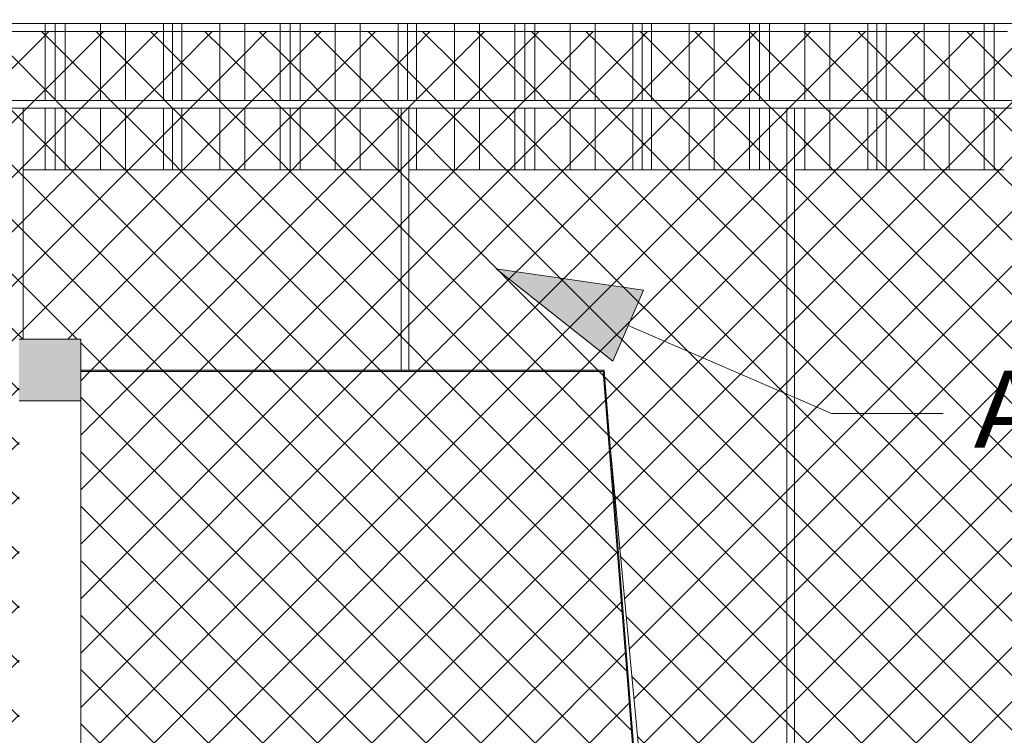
# Model space of a CAD drawing. Header units: millimetres. Extents: x 0 to 1917, y 0 to 847.
# Tile 87 of 230: x 518 to 544, y 697 to 715. Entities that reach past the tile are written whole.
import ezdxf

# ---------------------------------------------------------------- set-up
doc = ezdxf.new("R2010")
doc.units = ezdxf.units.MM
doc.header["$MEASUREMENT"] = 0
doc.set_wipeout_variables(frame=1)
doc.linetypes.add('Wipeout_Contour', pattern=[1000, 0, -1000])
for name, color, linetype in [('Interior - Mobiliário', 7, 'Continuous'), ('Linha & Trama.2D', 7, 'Continuous'), ('Parede.ARQ', 7, 'Continuous'), ('Rótulo.2D', 7, 'Continuous')]:
    doc.layers.add(name, color=color, linetype=linetype)
doc.styles.add('GENERATED_STYLE_1', font='arial.ttf')

msp = doc.modelspace()

# ---------------------------------------------------------------- wipeouts: each hides what was drawn before it
at = {"color": 254, "linetype": 'Wipeout_Contour', "lineweight": 0, "ltscale": 3530.440149}
msp.add_wipeout([(517.94, 713.328), (518.855, 713.328), (518.855, 715.328), (517.94, 715.328)], dxfattribs=at).dxf.layer = 'Interior - Mobiliário'
at = {"color": 254, "linetype": 'Wipeout_Contour', "lineweight": 0, "ltscale": 3524.373941}
msp.add_wipeout([(518.855, 713.128), (518.284, 713.128), (518.284, 711.528), (518.855, 711.528)], dxfattribs=at).dxf.layer = 'Interior - Mobiliário'
at = {"color": 254, "linetype": 'Wipeout_Contour', "lineweight": 0, "ltscale": 3547.670318}
msp.add_wipeout([(528.505, 713.128), (528.305, 713.128), (528.305, 711.528), (528.505, 711.528)], dxfattribs=at).dxf.layer = 'Interior - Mobiliário'
at = {"color": 254, "linetype": 'Wipeout_Contour', "lineweight": 0, "ltscale": 3571.772541}
msp.add_wipeout([(538.59, 713.128), (538.325, 713.128), (538.325, 711.528), (538.59, 711.528)], dxfattribs=at).dxf.layer = 'Interior - Mobiliário'

# ---------------------------------------------------------------- next in the draw order: wipeouts: each hides what was drawn before it
at = {"color": 254, "linetype": 'Wipeout_Contour', "lineweight": 0, "ltscale": 3531.82099}
msp.add_wipeout([(518.855, 715.328), (518.855, 713.328), (519.115, 713.328), (519.115, 715.328)], dxfattribs=at).dxf.layer = 'Interior - Mobiliário'
at = {"color": 254, "linetype": 'Wipeout_Contour', "lineweight": 0, "ltscale": 6105.134626}
msp.add_wipeout([(518.284, 713.128), (518.084, 713.128), (518.084, 681.728), (518.175, 681.728), (518.175, 705.528), (518.175, 707.128), (518.284, 707.128)], dxfattribs=at).dxf.layer = 'Interior - Mobiliário'
at = {"color": 254, "linetype": 'Wipeout_Contour', "lineweight": 0, "ltscale": 3525.351903}
msp.add_wipeout([(518.855, 711.528), (519.115, 711.528), (519.115, 713.128), (518.855, 713.128)], dxfattribs=at).dxf.layer = 'Interior - Mobiliário'
at = {"color": 254, "linetype": 'Wipeout_Contour', "lineweight": 0, "ltscale": 3549.083325}
msp.add_wipeout([(529.49, 713.128), (528.505, 713.128), (528.505, 711.528), (529.49, 711.528)], dxfattribs=at).dxf.layer = 'Interior - Mobiliário'
at = {"color": 254, "linetype": 'Wipeout_Contour', "lineweight": 0, "ltscale": 3572.87681}
msp.add_wipeout([(538.59, 713.128), (538.59, 711.528), (539.24, 711.528), (539.24, 713.128)], dxfattribs=at).dxf.layer = 'Interior - Mobiliário'

# ---------------------------------------------------------------- next in the draw order: wipeouts: each hides what was drawn before it
at = {"color": 254, "linetype": 'Wipeout_Contour', "lineweight": 0, "ltscale": 3532.432385}
msp.add_wipeout([(519.375, 715.328), (519.115, 715.328), (519.115, 713.328), (519.375, 713.328)], dxfattribs=at).dxf.layer = 'Interior - Mobiliário'
at = {"color": 254, "linetype": 'Wipeout_Contour', "lineweight": 0, "ltscale": 3525.96442}
msp.add_wipeout([(519.115, 711.528), (519.375, 711.528), (519.375, 713.128), (519.115, 713.128)], dxfattribs=at).dxf.layer = 'Interior - Mobiliário'
at = {"color": 254, "linetype": 'Wipeout_Contour', "lineweight": 0, "ltscale": 3551.033878}
msp.add_wipeout([(530.14, 713.128), (529.49, 713.128), (529.49, 711.528), (530.14, 711.528)], dxfattribs=at).dxf.layer = 'Interior - Mobiliário'
at = {"color": 254, "linetype": 'Wipeout_Contour', "lineweight": 0, "ltscale": 3574.850697}
msp.add_wipeout([(540.225, 713.128), (539.24, 713.128), (539.24, 711.528), (540.225, 711.528)], dxfattribs=at).dxf.layer = 'Interior - Mobiliário'
at = {"color": 254, "linetype": 'Wipeout_Contour', "lineweight": 0, "ltscale": 3439.581212}
msp.add_wipeout([(518.175, 705.528), (518.175, 665.528), (519.775, 665.528), (519.775, 705.528)], dxfattribs=at).dxf.layer = 'Interior - Mobiliário'

# ---------------------------------------------------------------- next in the draw order: wipeouts: each hides what was drawn before it
at = {"color": 254, "linetype": 'Wipeout_Contour', "lineweight": 0, "ltscale": 3533.814568}
msp.add_wipeout([(519.375, 715.328), (519.375, 713.328), (520.29, 713.328), (520.29, 715.328)], dxfattribs=at).dxf.layer = 'Interior - Mobiliário'
at = {"color": 254, "linetype": 'Wipeout_Contour', "lineweight": 0, "ltscale": 3527.349138}
msp.add_wipeout([(520.29, 713.128), (519.375, 713.128), (519.375, 711.528), (520.29, 711.528)], dxfattribs=at).dxf.layer = 'Interior - Mobiliário'
at = {"color": 254, "linetype": 'Wipeout_Contour', "lineweight": 0, "ltscale": 3552.90276}
msp.add_wipeout([(530.14, 713.128), (530.14, 711.528), (531.055, 711.528), (531.055, 713.128)], dxfattribs=at).dxf.layer = 'Interior - Mobiliário'
at = {"color": 254, "linetype": 'Wipeout_Contour', "lineweight": 0, "ltscale": 3576.330917}
msp.add_wipeout([(540.225, 711.528), (540.465, 711.528), (540.465, 713.128), (540.225, 713.128)], dxfattribs=at).dxf.layer = 'Interior - Mobiliário'

# ---------------------------------------------------------------- next in the draw order: wipeouts: each hides what was drawn before it
at = {"color": 254, "linetype": 'Wipeout_Contour', "lineweight": 0, "ltscale": 3535.657187}
msp.add_wipeout([(520.29, 715.328), (520.29, 713.328), (520.94, 713.328), (520.94, 715.328)], dxfattribs=at).dxf.layer = 'Interior - Mobiliário'
at = {"color": 254, "linetype": 'Wipeout_Contour', "lineweight": 0, "ltscale": 3529.19513}
msp.add_wipeout([(520.94, 713.128), (520.29, 713.128), (520.29, 711.528), (520.94, 711.528)], dxfattribs=at).dxf.layer = 'Interior - Mobiliário'
at = {"color": 254, "linetype": 'Wipeout_Contour', "lineweight": 0, "ltscale": 3554.307147}
msp.add_wipeout([(531.055, 711.528), (531.315, 711.528), (531.315, 713.128), (531.055, 713.128)], dxfattribs=at).dxf.layer = 'Interior - Mobiliário'
at = {"color": 254, "linetype": 'Wipeout_Contour', "lineweight": 0, "ltscale": 3576.911183}
msp.add_wipeout([(540.465, 711.528), (540.705, 711.528), (540.705, 713.128), (540.465, 713.128)], dxfattribs=at).dxf.layer = 'Interior - Mobiliário'

# ---------------------------------------------------------------- next in the draw order: wipeouts: each hides what was drawn before it
at = {"color": 254, "linetype": 'Wipeout_Contour', "lineweight": 0, "ltscale": 3537.584189}
msp.add_wipeout([(520.94, 715.328), (520.94, 713.328), (521.925, 713.328), (521.925, 715.328)], dxfattribs=at).dxf.layer = 'Interior - Mobiliário'
at = {"color": 254, "linetype": 'Wipeout_Contour', "lineweight": 0, "ltscale": 3531.125657}
msp.add_wipeout([(521.925, 713.128), (520.94, 713.128), (520.94, 711.528), (521.925, 711.528)], dxfattribs=at).dxf.layer = 'Interior - Mobiliário'
at = {"color": 254, "linetype": 'Wipeout_Contour', "lineweight": 0, "ltscale": 3554.92895}
msp.add_wipeout([(531.315, 711.528), (531.575, 711.528), (531.575, 713.128), (531.315, 713.128)], dxfattribs=at).dxf.layer = 'Interior - Mobiliário'
at = {"color": 254, "linetype": 'Wipeout_Contour', "lineweight": 0, "ltscale": 3578.392729}
msp.add_wipeout([(540.705, 711.528), (541.69, 711.528), (541.69, 713.128), (540.705, 713.128)], dxfattribs=at).dxf.layer = 'Interior - Mobiliário'

# ---------------------------------------------------------------- next in the draw order: wipeouts: each hides what was drawn before it
at = {"color": 254, "linetype": 'Wipeout_Contour', "lineweight": 0, "ltscale": 3539.029309}
msp.add_wipeout([(521.925, 713.328), (522.165, 713.328), (522.165, 715.328), (521.925, 715.328)], dxfattribs=at).dxf.layer = 'Interior - Mobiliário'
at = {"color": 254, "linetype": 'Wipeout_Contour', "lineweight": 0, "ltscale": 3532.57342}
msp.add_wipeout([(521.925, 713.128), (521.925, 711.528), (522.165, 711.528), (522.165, 713.128)], dxfattribs=at).dxf.layer = 'Interior - Mobiliário'
at = {"color": 254, "linetype": 'Wipeout_Contour', "lineweight": 0, "ltscale": 3556.33463}
msp.add_wipeout([(532.49, 713.128), (531.575, 713.128), (531.575, 711.528), (532.49, 711.528)], dxfattribs=at).dxf.layer = 'Interior - Mobiliário'
at = {"color": 254, "linetype": 'Wipeout_Contour', "lineweight": 0, "ltscale": 3580.371887}
msp.add_wipeout([(541.69, 713.128), (541.69, 711.528), (542.34, 711.528), (542.34, 713.128)], dxfattribs=at).dxf.layer = 'Interior - Mobiliário'

# ---------------------------------------------------------------- next in the draw order: wipeouts: each hides what was drawn before it
at = {"color": 254, "linetype": 'Wipeout_Contour', "lineweight": 0, "ltscale": 3539.595833}
msp.add_wipeout([(522.405, 715.328), (522.165, 715.328), (522.165, 713.328), (522.405, 713.328)], dxfattribs=at).dxf.layer = 'Interior - Mobiliário'
at = {"color": 254, "linetype": 'Wipeout_Contour', "lineweight": 0, "ltscale": 3533.140979}
msp.add_wipeout([(522.165, 711.528), (522.405, 711.528), (522.405, 713.128), (522.165, 713.128)], dxfattribs=at).dxf.layer = 'Interior - Mobiliário'
at = {"color": 254, "linetype": 'Wipeout_Contour', "lineweight": 0, "ltscale": 3558.208516}
msp.add_wipeout([(533.14, 713.128), (532.49, 713.128), (532.49, 711.528), (533.14, 711.528)], dxfattribs=at).dxf.layer = 'Interior - Mobiliário'
at = {"color": 254, "linetype": 'Wipeout_Contour', "lineweight": 0, "ltscale": 3582.268098}
msp.add_wipeout([(542.34, 711.528), (543.255, 711.528), (543.255, 713.128), (542.34, 713.128)], dxfattribs=at).dxf.layer = 'Interior - Mobiliário'

# ---------------------------------------------------------------- next in the draw order: wipeouts: each hides what was drawn before it
at = {"color": 254, "linetype": 'Wipeout_Contour', "lineweight": 0, "ltscale": 3541.04236}
msp.add_wipeout([(522.405, 715.328), (522.405, 713.328), (523.39, 713.328), (523.39, 715.328)], dxfattribs=at).dxf.layer = 'Interior - Mobiliário'
at = {"color": 254, "linetype": 'Wipeout_Contour', "lineweight": 0, "ltscale": 3534.590146}
msp.add_wipeout([(523.39, 713.128), (522.405, 713.128), (522.405, 711.528), (523.39, 711.528)], dxfattribs=at).dxf.layer = 'Interior - Mobiliário'
at = {"color": 254, "linetype": 'Wipeout_Contour', "lineweight": 0, "ltscale": 3560.168127}
msp.add_wipeout([(533.14, 713.128), (533.14, 711.528), (534.125, 711.528), (534.125, 713.128)], dxfattribs=at).dxf.layer = 'Interior - Mobiliário'
at = {"color": 254, "linetype": 'Wipeout_Contour', "lineweight": 0, "ltscale": 3583.692986}
msp.add_wipeout([(543.255, 711.528), (543.515, 711.528), (543.515, 713.128), (543.255, 713.128)], dxfattribs=at).dxf.layer = 'Interior - Mobiliário'

# ---------------------------------------------------------------- next in the draw order: wipeouts: each hides what was drawn before it
at = {"color": 254, "linetype": 'Wipeout_Contour', "lineweight": 0, "ltscale": 3542.974817}
msp.add_wipeout([(524.04, 715.328), (523.39, 715.328), (523.39, 713.328), (524.04, 713.328)], dxfattribs=at).dxf.layer = 'Interior - Mobiliário'
at = {"color": 254, "linetype": 'Wipeout_Contour', "lineweight": 0, "ltscale": 3536.526129}
msp.add_wipeout([(523.39, 713.128), (523.39, 711.528), (524.04, 711.528), (524.04, 713.128)], dxfattribs=at).dxf.layer = 'Interior - Mobiliário'
at = {"color": 254, "linetype": 'Wipeout_Contour', "lineweight": 0, "ltscale": 3561.637658}
msp.add_wipeout([(534.365, 713.128), (534.125, 713.128), (534.125, 711.528), (534.365, 711.528)], dxfattribs=at).dxf.layer = 'Interior - Mobiliário'
at = {"color": 254, "linetype": 'Wipeout_Contour', "lineweight": 0, "ltscale": 3584.32385}
msp.add_wipeout([(543.515, 711.528), (543.775, 711.528), (543.775, 713.128), (543.515, 713.128)], dxfattribs=at).dxf.layer = 'Interior - Mobiliário'

# ---------------------------------------------------------------- next in the draw order: wipeouts: each hides what was drawn before it
at = {"color": 254, "linetype": 'Wipeout_Contour', "lineweight": 0, "ltscale": 3544.826403}
msp.add_wipeout([(524.04, 713.328), (524.955, 713.328), (524.955, 715.328), (524.04, 715.328)], dxfattribs=at).dxf.layer = 'Interior - Mobiliário'
at = {"color": 254, "linetype": 'Wipeout_Contour', "lineweight": 0, "ltscale": 3538.381091}
msp.add_wipeout([(524.04, 711.528), (524.955, 711.528), (524.955, 713.128), (524.04, 713.128)], dxfattribs=at).dxf.layer = 'Interior - Mobiliário'
at = {"color": 254, "linetype": 'Wipeout_Contour', "lineweight": 0, "ltscale": 3562.213742}
msp.add_wipeout([(534.365, 713.128), (534.365, 711.528), (534.605, 711.528), (534.605, 713.128)], dxfattribs=at).dxf.layer = 'Interior - Mobiliário'

# ---------------------------------------------------------------- next in the draw order: wipeouts: each hides what was drawn before it
at = {"color": 254, "linetype": 'Wipeout_Contour', "lineweight": 0, "ltscale": 3546.217817}
msp.add_wipeout([(524.955, 713.328), (525.215, 713.328), (525.215, 715.328), (524.955, 715.328)], dxfattribs=at).dxf.layer = 'Interior - Mobiliário'
at = {"color": 254, "linetype": 'Wipeout_Contour', "lineweight": 0, "ltscale": 3539.775038}
msp.add_wipeout([(524.955, 713.128), (524.955, 711.528), (525.215, 711.528), (525.215, 713.128)], dxfattribs=at).dxf.layer = 'Interior - Mobiliário'
at = {"color": 254, "linetype": 'Wipeout_Contour', "lineweight": 0, "ltscale": 3563.684629}
msp.add_wipeout([(534.605, 711.528), (535.59, 711.528), (535.59, 713.128), (534.605, 713.128)], dxfattribs=at).dxf.layer = 'Interior - Mobiliário'

# ---------------------------------------------------------------- next in the draw order: wipeouts: each hides what was drawn before it
at = {"color": 254, "linetype": 'Wipeout_Contour', "lineweight": 0, "ltscale": 3546.833883}
msp.add_wipeout([(525.475, 715.328), (525.215, 715.328), (525.215, 713.328), (525.475, 713.328)], dxfattribs=at).dxf.layer = 'Interior - Mobiliário'
at = {"color": 254, "linetype": 'Wipeout_Contour', "lineweight": 0, "ltscale": 3540.392225}
msp.add_wipeout([(525.215, 711.528), (525.475, 711.528), (525.475, 713.128), (525.215, 713.128)], dxfattribs=at).dxf.layer = 'Interior - Mobiliário'
at = {"color": 254, "linetype": 'Wipeout_Contour', "lineweight": 0, "ltscale": 3565.64957}
msp.add_wipeout([(536.24, 713.128), (535.59, 713.128), (535.59, 711.528), (536.24, 711.528)], dxfattribs=at).dxf.layer = 'Interior - Mobiliário'

# ---------------------------------------------------------------- next in the draw order: wipeouts: each hides what was drawn before it
at = {"color": 254, "linetype": 'Wipeout_Contour', "lineweight": 0, "ltscale": 3548.226613}
msp.add_wipeout([(525.475, 715.328), (525.475, 713.328), (526.39, 713.328), (526.39, 715.328)], dxfattribs=at).dxf.layer = 'Interior - Mobiliário'
at = {"color": 254, "linetype": 'Wipeout_Contour', "lineweight": 0, "ltscale": 3541.787488}
msp.add_wipeout([(526.39, 713.128), (525.475, 713.128), (525.475, 711.528), (526.39, 711.528)], dxfattribs=at).dxf.layer = 'Interior - Mobiliário'
at = {"color": 254, "linetype": 'Wipeout_Contour', "lineweight": 0, "ltscale": 3567.532201}
msp.add_wipeout([(537.155, 713.128), (536.24, 713.128), (536.24, 711.528), (537.155, 711.528)], dxfattribs=at).dxf.layer = 'Interior - Mobiliário'

# ---------------------------------------------------------------- next in the draw order: wipeouts: each hides what was drawn before it
at = {"color": 254, "linetype": 'Wipeout_Contour', "lineweight": 0, "ltscale": 3550.083266}
msp.add_wipeout([(526.39, 715.328), (526.39, 713.328), (527.04, 713.328), (527.04, 715.328)], dxfattribs=at).dxf.layer = 'Interior - Mobiliário'
at = {"color": 254, "linetype": 'Wipeout_Contour', "lineweight": 0, "ltscale": 3543.647512}
msp.add_wipeout([(527.04, 713.128), (526.39, 713.128), (526.39, 711.528), (527.04, 711.528)], dxfattribs=at).dxf.layer = 'Interior - Mobiliário'
at = {"color": 254, "linetype": 'Wipeout_Contour', "lineweight": 0, "ltscale": 3568.946902}
msp.add_wipeout([(537.155, 713.128), (537.155, 711.528), (537.415, 711.528), (537.415, 713.128)], dxfattribs=at).dxf.layer = 'Interior - Mobiliário'

# ---------------------------------------------------------------- next in the draw order: wipeouts: each hides what was drawn before it
at = {"color": 254, "linetype": 'Wipeout_Contour', "lineweight": 0, "ltscale": 3552.024901}
msp.add_wipeout([(527.04, 715.328), (527.04, 713.328), (528.025, 713.328), (528.025, 715.328)], dxfattribs=at).dxf.layer = 'Interior - Mobiliário'
at = {"color": 254, "linetype": 'Wipeout_Contour', "lineweight": 0, "ltscale": 3545.592671}
msp.add_wipeout([(527.04, 711.528), (528.025, 711.528), (528.025, 713.128), (527.04, 713.128)], dxfattribs=at).dxf.layer = 'Interior - Mobiliário'
at = {"color": 254, "linetype": 'Wipeout_Contour', "lineweight": 0, "ltscale": 3569.573263}
msp.add_wipeout([(537.415, 711.528), (537.675, 711.528), (537.675, 713.128), (537.415, 713.128)], dxfattribs=at).dxf.layer = 'Interior - Mobiliário'

# ---------------------------------------------------------------- next in the draw order: wipeouts: each hides what was drawn before it
at = {"color": 254, "linetype": 'Wipeout_Contour', "lineweight": 0, "ltscale": 3553.480973}
msp.add_wipeout([(528.265, 715.328), (528.025, 715.328), (528.025, 713.328), (528.265, 713.328)], dxfattribs=at).dxf.layer = 'Interior - Mobiliário'
at = {"color": 254, "linetype": 'Wipeout_Contour', "lineweight": 0, "ltscale": 3546.860285}
msp.add_wipeout([(528.025, 711.528), (528.105, 711.528), (528.105, 713.128), (528.025, 713.128)], dxfattribs=at).dxf.layer = 'Interior - Mobiliário'
at = {"color": 254, "linetype": 'Wipeout_Contour', "lineweight": 0, "ltscale": 3570.42821}
msp.add_wipeout([(537.675, 713.128), (537.675, 711.528), (538.125, 711.528), (538.125, 713.128)], dxfattribs=at).dxf.layer = 'Interior - Mobiliário'

# ---------------------------------------------------------------- next in the draw order: wipeouts: each hides what was drawn before it
at = {"color": 254, "linetype": 'Wipeout_Contour', "lineweight": 0, "ltscale": 3554.051784}
msp.add_wipeout([(528.265, 715.328), (528.265, 713.328), (528.505, 713.328), (528.505, 715.328)], dxfattribs=at).dxf.layer = 'Interior - Mobiliário'
at = {"color": 254, "linetype": 'Wipeout_Contour', "lineweight": 0, "ltscale": 3538.850692}
msp.add_wipeout([(528.105, 713.128), (528.105, 706.328), (528.305, 706.328), (528.305, 713.128)], dxfattribs=at).dxf.layer = 'Interior - Mobiliário'
at = {"color": 254, "linetype": 'Wipeout_Contour', "lineweight": 0, "ltscale": 3524.034286}
msp.add_wipeout([(538.125, 681.728), (538.325, 681.728), (538.325, 713.128), (538.125, 713.128)], dxfattribs=at).dxf.layer = 'Interior - Mobiliário'

# ---------------------------------------------------------------- next in the draw order: wipeouts: each hides what was drawn before it
at = {"color": 254, "linetype": 'Wipeout_Contour', "lineweight": 0, "ltscale": 3555.509242}
msp.add_wipeout([(528.505, 715.328), (528.505, 713.328), (529.49, 713.328), (529.49, 715.328)], dxfattribs=at).dxf.layer = 'Interior - Mobiliário'
at = {"color": 254, "linetype": 'Wipeout_Contour', "lineweight": 0, "ltscale": 5279.445807}
msp.add_wipeout([(528.105, 711.528), (518.284, 711.528), (518.284, 707.128), (519.775, 707.128), (519.775, 706.328), (528.105, 706.328)], dxfattribs=at).dxf.layer = 'Parede.ARQ'
at = {"color": 254, "linetype": 'Wipeout_Contour', "lineweight": 0, "ltscale": 5281.122143}
msp.add_wipeout([(528.305, 706.328), (533.375, 706.328), (535.304, 681.728), (538.125, 681.728), (538.125, 711.528), (528.305, 711.528)], dxfattribs=at).dxf.layer = 'Parede.ARQ'
at = {"color": 254, "linetype": 'Wipeout_Contour', "lineweight": 0, "ltscale": 3533.800122}
msp.add_wipeout([(538.325, 711.528), (538.325, 681.728), (548.145, 681.728), (548.145, 711.528)], dxfattribs=at).dxf.layer = 'Parede.ARQ'

# ---------------------------------------------------------------- next in the draw order: hatches: boundary and pattern name
at = {"layer": 'Rótulo.2D', "linetype": 'Continuous', "lineweight": 0}
msp.add_hatch(color=161, dxfattribs=at).paths.add_polyline_path([(530.573, 708.958), (533.604, 706.562), (534.396, 708.399)])

# ---------------------------------------------------------------- next in the draw order: linework, layer by layer
at = {"layer": 'Interior - Mobiliário', "color": 102, "linetype": 'Continuous', "lineweight": 0}
for p, q in [((518.284, 711.528), (518.855, 711.528)), ((518.855, 711.528), (519.115, 711.528)), ((519.115, 711.528), (519.375, 711.528)), ((519.375, 711.528), (520.29, 711.528)), ((520.29, 711.528), (520.94, 711.528)), ((520.94, 711.528), (521.925, 711.528)), ((521.925, 711.528), (522.165, 711.528)), ((522.165, 711.528), (522.405, 711.528)), ((522.405, 711.528), (523.39, 711.528)), ((523.39, 711.528), (524.04, 711.528)), ((524.04, 711.528), (524.955, 711.528)), ((524.955, 711.528), (525.215, 711.528)), ((525.215, 711.528), (525.475, 711.528)), ((525.475, 711.528), (526.39, 711.528)), ((526.39, 711.528), (527.04, 711.528)), ((527.04, 711.528), (528.025, 711.528)), ((528.025, 711.528), (528.105, 711.528)), ((528.305, 711.528), (528.505, 711.528)), ((528.505, 711.528), (529.49, 711.528)), ((529.49, 711.528), (530.14, 711.528)), ((530.14, 711.528), (531.055, 711.528)), ((531.055, 711.528), (531.315, 711.528)), ((531.315, 711.528), (531.575, 711.528)), ((531.575, 711.528), (532.49, 711.528)), ((532.49, 711.528), (533.14, 711.528)), ((533.14, 711.528), (534.125, 711.528)), ((534.125, 711.528), (534.365, 711.528)), ((534.365, 711.528), (534.605, 711.528)), ((534.605, 711.528), (535.59, 711.528)), ((535.59, 711.528), (536.24, 711.528)), ((536.24, 711.528), (537.155, 711.528)), ((537.155, 711.528), (537.415, 711.528)), ((537.415, 711.528), (537.675, 711.528)), ((537.675, 711.528), (538.125, 711.528)), ((538.325, 711.528), (538.59, 711.528)), ((538.59, 711.528), (539.24, 711.528)), ((539.24, 711.528), (540.225, 711.528)), ((540.225, 711.528), (540.465, 711.528)), ((540.465, 711.528), (540.705, 711.528)), ((540.705, 711.528), (541.69, 711.528)), ((541.69, 711.528), (542.34, 711.528)), ((542.34, 711.528), (543.255, 711.528)), ((543.255, 711.528), (543.515, 711.528)), ((543.515, 711.528), (543.775, 711.528)), ((519.775, 707.128), (518.175, 707.128))]:
    msp.add_line(p, q, dxfattribs=at)
at = {"layer": 'Linha & Trama.2D', "color": 8, "linetype": 'Continuous', "lineweight": 0}
msp.add_line((518.175, 707.128), (519.775, 707.128), dxfattribs=at)
at = {"layer": 'Rótulo.2D', "color": 161, "linetype": 'Continuous', "lineweight": 0}
for p, q in [((530.573, 708.958), (534.396, 708.399)), ((530.573, 708.958), (533.604, 706.562)), ((534.396, 708.399), (533.604, 706.562))]:
    msp.add_line(p, q, dxfattribs=at)
at = {"layer": 'Rótulo.2D', "color": 151, "linetype": 'Continuous', "lineweight": 0}
msp.add_line((539.286, 705.201), (542.186, 705.201), dxfattribs=at)

# ---------------------------------------------------------------- next in the draw order: texts
at = {"layer": 'Rótulo.2D', "color": 5, "linetype": 'Continuous', "lineweight": 0, "insert": (542.986, 705.299), "char_height": 2, "attachment_point": 4, "style": 'GENERATED_STYLE_1'}
msp.add_mtext('\\A1;Alambrado 5x5', dxfattribs=at)

# ---------------------------------------------------------------- next in the draw order: wipeouts: each hides what was drawn before it
at = {"color": 254, "linetype": 'Wipeout_Contour', "lineweight": 0, "ltscale": 3557.456271}
msp.add_wipeout([(530.14, 715.328), (529.49, 715.328), (529.49, 713.328), (530.14, 713.328)], dxfattribs=at).dxf.layer = 'Interior - Mobiliário'
at = {"color": 254, "linetype": 'Wipeout_Contour', "lineweight": 0, "ltscale": 3461.381911}
msp.add_wipeout([(519.775, 706.288), (519.775, 665.528), (536.535, 665.528), (533.355, 706.288)], dxfattribs=at).dxf.layer = 'Interior - Mobiliário'

# ---------------------------------------------------------------- next in the draw order: hatches: boundary and pattern name
at = {"layer": 'Interior - Mobiliário', "linetype": 'Continuous', "lineweight": 0}
for points in [[(518.175, 705.528), (519.775, 705.528), (519.775, 707.128), (518.175, 707.128)], [(536.535, 665.528), (536.575, 665.528), (533.375, 706.328), (519.775, 706.328), (519.775, 706.288), (533.355, 706.288)]]:
    msp.add_hatch(color=81, dxfattribs=at).paths.add_polyline_path(points)
h = msp.add_hatch(dxfattribs=at)
h.set_pattern_fill('GRELHA_5X5_DIAGONAL_0007', color=102, style=0, pattern_type=2)
h.set_pattern_definition([(135, (-3460.7426, 665.528), (0.70710678, 0.70710678), []), (45, (-3460.7426, 665.528), (-0.70710678, 0.70710678), [])])
h.paths.add_polyline_path([(519.775, 706.288), (519.775, 665.528), (536.535, 665.528), (533.355, 706.288)])

# ---------------------------------------------------------------- next in the draw order: linework, layer by layer
at = {"layer": 'Interior - Mobiliário', "color": 102, "linetype": 'Continuous', "lineweight": 0}
for p, q in [((519.775, 707.128), (519.775, 706.328)), ((533.375, 706.328), (519.775, 706.328)), ((519.775, 706.288), (519.775, 705.528)), ((533.355, 706.288), (519.775, 706.288)), ((533.355, 706.288), (536.535, 665.528)), ((533.375, 706.328), (536.575, 665.528)), ((519.775, 705.528), (518.175, 705.528)), ((519.775, 705.528), (519.775, 665.528))]:
    msp.add_line(p, q, dxfattribs=at)
at = {"layer": 'Linha & Trama.2D', "color": 8, "linetype": 'Continuous', "lineweight": 0}
for p, q in [((519.775, 707.128), (519.775, 706.288)), ((519.775, 706.288), (533.355, 706.288)), ((533.355, 706.288), (535.871, 679.528))]:
    msp.add_line(p, q, dxfattribs=at)
at = {"layer": 'Rótulo.2D', "color": 151, "linetype": 'Continuous', "lineweight": 0}
msp.add_line((534, 707.481), (539.286, 705.201), dxfattribs=at)

# ---------------------------------------------------------------- next in the draw order: wipeouts: each hides what was drawn before it
at = {"color": 254, "linetype": 'Wipeout_Contour', "lineweight": 0, "ltscale": 3559.32178}
msp.add_wipeout([(530.14, 715.328), (530.14, 713.328), (531.055, 713.328), (531.055, 715.328)], dxfattribs=at).dxf.layer = 'Interior - Mobiliário'

# ---------------------------------------------------------------- next in the draw order: wipeouts: each hides what was drawn before it
at = {"color": 254, "linetype": 'Wipeout_Contour', "lineweight": 0, "ltscale": 3560.723635}
msp.add_wipeout([(531.315, 715.328), (531.055, 715.328), (531.055, 713.328), (531.315, 713.328)], dxfattribs=at).dxf.layer = 'Interior - Mobiliário'

# ---------------------------------------------------------------- next in the draw order: wipeouts: each hides what was drawn before it
at = {"color": 254, "linetype": 'Wipeout_Contour', "lineweight": 0, "ltscale": 3561.344318}
msp.add_wipeout([(531.575, 715.328), (531.315, 715.328), (531.315, 713.328), (531.575, 713.328)], dxfattribs=at).dxf.layer = 'Interior - Mobiliário'

# ---------------------------------------------------------------- next in the draw order: wipeouts: each hides what was drawn before it
at = {"color": 254, "linetype": 'Wipeout_Contour', "lineweight": 0, "ltscale": 3562.747467}
msp.add_wipeout([(531.575, 715.328), (531.575, 713.328), (532.49, 713.328), (532.49, 715.328)], dxfattribs=at).dxf.layer = 'Interior - Mobiliário'

# ---------------------------------------------------------------- next in the draw order: wipeouts: each hides what was drawn before it
at = {"color": 254, "linetype": 'Wipeout_Contour', "lineweight": 0, "ltscale": 3564.617984}
msp.add_wipeout([(532.49, 715.328), (532.49, 713.328), (533.14, 713.328), (533.14, 715.328)], dxfattribs=at).dxf.layer = 'Interior - Mobiliário'

# ---------------------------------------------------------------- next in the draw order: wipeouts: each hides what was drawn before it
at = {"color": 254, "linetype": 'Wipeout_Contour', "lineweight": 0, "ltscale": 3566.574075}
msp.add_wipeout([(533.14, 715.328), (533.14, 713.328), (534.125, 713.328), (534.125, 715.328)], dxfattribs=at).dxf.layer = 'Interior - Mobiliário'

# ---------------------------------------------------------------- next in the draw order: wipeouts: each hides what was drawn before it
at = {"color": 254, "linetype": 'Wipeout_Contour', "lineweight": 0, "ltscale": 3568.040967}
msp.add_wipeout([(534.365, 715.328), (534.125, 715.328), (534.125, 713.328), (534.365, 713.328)], dxfattribs=at).dxf.layer = 'Interior - Mobiliário'

# ---------------------------------------------------------------- next in the draw order: wipeouts: each hides what was drawn before it
at = {"color": 254, "linetype": 'Wipeout_Contour', "lineweight": 0, "ltscale": 3568.616017}
msp.add_wipeout([(534.365, 713.328), (534.605, 713.328), (534.605, 715.328), (534.365, 715.328)], dxfattribs=at).dxf.layer = 'Interior - Mobiliário'

# ---------------------------------------------------------------- next in the draw order: wipeouts: each hides what was drawn before it
at = {"color": 254, "linetype": 'Wipeout_Contour', "lineweight": 0, "ltscale": 3570.084267}
msp.add_wipeout([(534.605, 713.328), (535.59, 713.328), (535.59, 715.328), (534.605, 715.328)], dxfattribs=at).dxf.layer = 'Interior - Mobiliário'

# ---------------------------------------------------------------- next in the draw order: wipeouts: each hides what was drawn before it
at = {"color": 254, "linetype": 'Wipeout_Contour', "lineweight": 0, "ltscale": 3572.045688}
msp.add_wipeout([(535.59, 713.328), (536.24, 713.328), (536.24, 715.328), (535.59, 715.328)], dxfattribs=at).dxf.layer = 'Interior - Mobiliário'

# ---------------------------------------------------------------- next in the draw order: wipeouts: each hides what was drawn before it
at = {"color": 254, "linetype": 'Wipeout_Contour', "lineweight": 0, "ltscale": 3573.924949}
msp.add_wipeout([(536.24, 715.328), (536.24, 713.328), (537.155, 713.328), (537.155, 715.328)], dxfattribs=at).dxf.layer = 'Interior - Mobiliário'

# ---------------------------------------------------------------- next in the draw order: wipeouts: each hides what was drawn before it
at = {"color": 254, "linetype": 'Wipeout_Contour', "lineweight": 0, "ltscale": 3575.337121}
msp.add_wipeout([(537.415, 715.328), (537.155, 715.328), (537.155, 713.328), (537.415, 713.328)], dxfattribs=at).dxf.layer = 'Interior - Mobiliário'

# ---------------------------------------------------------------- next in the draw order: wipeouts: each hides what was drawn before it
at = {"color": 254, "linetype": 'Wipeout_Contour', "lineweight": 0, "ltscale": 3575.962363}
msp.add_wipeout([(537.415, 713.328), (537.675, 713.328), (537.675, 715.328), (537.415, 715.328)], dxfattribs=at).dxf.layer = 'Interior - Mobiliário'

# ---------------------------------------------------------------- next in the draw order: wipeouts: each hides what was drawn before it
at = {"color": 254, "linetype": 'Wipeout_Contour', "lineweight": 0, "ltscale": 3577.375805}
msp.add_wipeout([(537.675, 713.328), (538.59, 713.328), (538.59, 715.328), (537.675, 715.328)], dxfattribs=at).dxf.layer = 'Interior - Mobiliário'

# ---------------------------------------------------------------- next in the draw order: wipeouts: each hides what was drawn before it
at = {"color": 254, "linetype": 'Wipeout_Contour', "lineweight": 0, "ltscale": 3579.260014}
msp.add_wipeout([(539.24, 715.328), (538.59, 715.328), (538.59, 713.328), (539.24, 713.328)], dxfattribs=at).dxf.layer = 'Interior - Mobiliário'

# ---------------------------------------------------------------- next in the draw order: wipeouts: each hides what was drawn before it
at = {"color": 254, "linetype": 'Wipeout_Contour', "lineweight": 0, "ltscale": 3581.230384}
msp.add_wipeout([(539.24, 715.328), (539.24, 713.328), (540.225, 713.328), (540.225, 715.328)], dxfattribs=at).dxf.layer = 'Interior - Mobiliário'

# ---------------------------------------------------------------- next in the draw order: wipeouts: each hides what was drawn before it
at = {"color": 254, "linetype": 'Wipeout_Contour', "lineweight": 0, "ltscale": 3582.707969}
msp.add_wipeout([(540.465, 715.328), (540.225, 715.328), (540.225, 713.328), (540.465, 713.328)], dxfattribs=at).dxf.layer = 'Interior - Mobiliário'

# ---------------------------------------------------------------- next in the draw order: wipeouts: each hides what was drawn before it
at = {"color": 254, "linetype": 'Wipeout_Contour', "lineweight": 0, "ltscale": 3583.287202}
msp.add_wipeout([(540.465, 713.328), (540.705, 713.328), (540.705, 715.328), (540.465, 715.328)], dxfattribs=at).dxf.layer = 'Interior - Mobiliário'

# ---------------------------------------------------------------- next in the draw order: wipeouts: each hides what was drawn before it
at = {"color": 254, "linetype": 'Wipeout_Contour', "lineweight": 0, "ltscale": 3584.766114}
msp.add_wipeout([(540.705, 715.328), (540.705, 713.328), (541.69, 713.328), (541.69, 715.328)], dxfattribs=at).dxf.layer = 'Interior - Mobiliário'

# ---------------------------------------------------------------- next in the draw order: wipeouts: each hides what was drawn before it
at = {"color": 254, "linetype": 'Wipeout_Contour', "lineweight": 0, "ltscale": 3586.741755}
msp.add_wipeout([(541.69, 715.328), (541.69, 713.328), (542.34, 713.328), (542.34, 715.328)], dxfattribs=at).dxf.layer = 'Interior - Mobiliário'

# ---------------------------------------------------------------- next in the draw order: wipeouts: each hides what was drawn before it
at = {"color": 254, "linetype": 'Wipeout_Contour', "lineweight": 0, "ltscale": 3588.634599}
msp.add_wipeout([(542.34, 715.328), (542.34, 713.328), (543.255, 713.328), (543.255, 715.328)], dxfattribs=at).dxf.layer = 'Interior - Mobiliário'

# ---------------------------------------------------------------- next in the draw order: wipeouts: each hides what was drawn before it
at = {"color": 254, "linetype": 'Wipeout_Contour', "lineweight": 0, "ltscale": 3590.05696}
msp.add_wipeout([(543.255, 713.328), (543.515, 713.328), (543.515, 715.328), (543.255, 715.328)], dxfattribs=at).dxf.layer = 'Interior - Mobiliário'

# ---------------------------------------------------------------- next in the draw order: wipeouts: each hides what was drawn before it
at = {"color": 254, "linetype": 'Wipeout_Contour', "lineweight": 0, "ltscale": 3590.686707}
msp.add_wipeout([(543.515, 713.328), (543.775, 713.328), (543.775, 715.328), (543.515, 715.328)], dxfattribs=at).dxf.layer = 'Interior - Mobiliário'

# ---------------------------------------------------------------- next in the draw order: linework, layer by layer
at = {"layer": 'Linha & Trama.2D', "color": 8, "linetype": 'Continuous', "lineweight": 0}
msp.add_line((543.858, 715.122), (507.18, 715.122), dxfattribs=at)

# ---------------------------------------------------------------- next in the draw order: wipeouts: each hides what was drawn before it
at = {"color": 254, "linetype": 'Wipeout_Contour', "lineweight": 0, "ltscale": 3582.134027}
msp.add_wipeout([(507.112, 715.328), (569.075, 715.328), (569.075, 715.528), (507.112, 715.528)], dxfattribs=at).dxf.layer = 'Interior - Mobiliário'
at = {"color": 254, "linetype": 'Wipeout_Contour', "lineweight": 0, "ltscale": 3575.10468}
msp.add_wipeout([(507.112, 713.128), (569.075, 713.128), (569.075, 713.328), (507.112, 713.328)], dxfattribs=at).dxf.layer = 'Interior - Mobiliário'

# ---------------------------------------------------------------- next in the draw order: hatches: boundary and pattern name
at = {"layer": 'Linha & Trama.2D', "linetype": 'Continuous', "lineweight": 0}
h = msp.add_hatch(dxfattribs=at)
h.set_pattern_fill('GRELHA_5X5_DIAGONAL_0007', color=30, style=0, pattern_type=2)
h.set_pattern_definition([(45, (-3460.7426, 665.528), (-0.70710678, 0.70710678), []), (135, (-3460.7426, 665.528), (0.70710678, 0.70710678), [])])
h.paths.add_polyline_path([(543.858, 715.122), (507.18, 715.122), (507.18, 679.854), (518.175, 679.854), (518.175, 706.288), (518.175, 707.128), (519.775, 707.128), (519.775, 706.288), (533.355, 706.288), (535.871, 679.528), (569.075, 679.854), (569.075, 699.755), (569.075, 715.098), (543.858, 715.098)])

# ---------------------------------------------------------------- next in the draw order: linework, layer by layer
at = {"layer": 'Interior - Mobiliário', "color": 124, "linetype": 'Continuous', "lineweight": 0}
for p, q in [((507.112, 715.328), (569.075, 715.328)), ((507.112, 713.328), (569.075, 713.328)), ((507.112, 713.128), (569.075, 713.128)), ((518.284, 707.128), (518.284, 713.128)), ((528.105, 706.328), (528.105, 713.128)), ((528.305, 706.328), (528.305, 713.128)), ((538.125, 681.728), (538.125, 713.128)), ((538.325, 681.728), (538.325, 713.128))]:
    msp.add_line(p, q, dxfattribs=at)
at = {"layer": 'Interior - Mobiliário', "color": 102, "linetype": 'Continuous', "lineweight": 0}
for p, q in [((518.855, 713.328), (518.855, 715.328)), ((519.115, 713.328), (519.115, 715.328)), ((519.375, 713.328), (519.375, 715.328)), ((520.29, 713.328), (520.29, 715.328)), ((520.94, 713.328), (520.94, 715.328)), ((521.925, 713.328), (521.925, 715.328)), ((522.165, 713.328), (522.165, 715.328)), ((522.405, 713.328), (522.405, 715.328)), ((523.39, 713.328), (523.39, 715.328)), ((524.04, 713.328), (524.04, 715.328)), ((524.955, 713.328), (524.955, 715.328)), ((525.215, 713.328), (525.215, 715.328)), ((525.475, 713.328), (525.475, 715.328)), ((526.39, 713.328), (526.39, 715.328)), ((527.04, 713.328), (527.04, 715.328)), ((528.025, 713.328), (528.025, 715.328)), ((528.265, 713.328), (528.265, 715.328)), ((528.505, 713.328), (528.505, 715.328)), ((529.49, 713.328), (529.49, 715.328)), ((530.14, 713.328), (530.14, 715.328)), ((531.055, 713.328), (531.055, 715.328)), ((531.315, 713.328), (531.315, 715.328)), ((531.575, 713.328), (531.575, 715.328)), ((532.49, 713.328), (532.49, 715.328)), ((533.14, 713.328), (533.14, 715.328)), ((534.125, 713.328), (534.125, 715.328)), ((534.365, 713.328), (534.365, 715.328)), ((534.605, 713.328), (534.605, 715.328)), ((535.59, 713.328), (535.59, 715.328)), ((536.24, 713.328), (536.24, 715.328)), ((537.155, 713.328), (537.155, 715.328)), ((537.415, 713.328), (537.415, 715.328)), ((537.675, 713.328), (537.675, 715.328)), ((538.59, 713.328), (538.59, 715.328)), ((539.24, 713.328), (539.24, 715.328)), ((540.225, 713.328), (540.225, 715.328)), ((540.465, 713.328), (540.465, 715.328)), ((540.705, 713.328), (540.705, 715.328)), ((541.69, 713.328), (541.69, 715.328)), ((542.34, 713.328), (542.34, 715.328)), ((543.255, 713.328), (543.255, 715.328)), ((543.515, 713.328), (543.515, 715.328)), ((518.855, 711.528), (518.855, 713.128)), ((519.115, 711.528), (519.115, 713.128)), ((519.375, 711.528), (519.375, 713.128)), ((520.29, 711.528), (520.29, 713.128)), ((520.94, 711.528), (520.94, 713.128)), ((521.925, 711.528), (521.925, 713.128)), ((522.165, 711.528), (522.165, 713.128)), ((522.405, 711.528), (522.405, 713.128)), ((523.39, 711.528), (523.39, 713.128)), ((524.04, 711.528), (524.04, 713.128)), ((524.955, 711.528), (524.955, 713.128)), ((525.215, 711.528), (525.215, 713.128)), ((525.475, 711.528), (525.475, 713.128)), ((526.39, 711.528), (526.39, 713.128)), ((527.04, 711.528), (527.04, 713.128)), ((528.025, 711.528), (528.025, 713.128)), ((528.505, 711.528), (528.505, 713.128)), ((529.49, 711.528), (529.49, 713.128)), ((530.14, 711.528), (530.14, 713.128)), ((531.055, 711.528), (531.055, 713.128)), ((531.315, 711.528), (531.315, 713.128)), ((531.575, 711.528), (531.575, 713.128)), ((532.49, 711.528), (532.49, 713.128)), ((533.14, 711.528), (533.14, 713.128)), ((534.125, 711.528), (534.125, 713.128)), ((534.365, 711.528), (534.365, 713.128)), ((534.605, 711.528), (534.605, 713.128)), ((535.59, 711.528), (535.59, 713.128)), ((536.24, 711.528), (536.24, 713.128)), ((537.155, 711.528), (537.155, 713.128)), ((537.415, 711.528), (537.415, 713.128)), ((537.675, 711.528), (537.675, 713.128)), ((538.59, 711.528), (538.59, 713.128)), ((539.24, 711.528), (539.24, 713.128)), ((540.225, 711.528), (540.225, 713.128)), ((540.465, 711.528), (540.465, 713.128)), ((540.705, 711.528), (540.705, 713.128)), ((541.69, 711.528), (541.69, 713.128)), ((542.34, 711.528), (542.34, 713.128)), ((543.255, 711.528), (543.255, 713.128)), ((543.515, 711.528), (543.515, 713.128))]:
    msp.add_line(p, q, dxfattribs=at)

doc.saveas('drawing.dxf')
